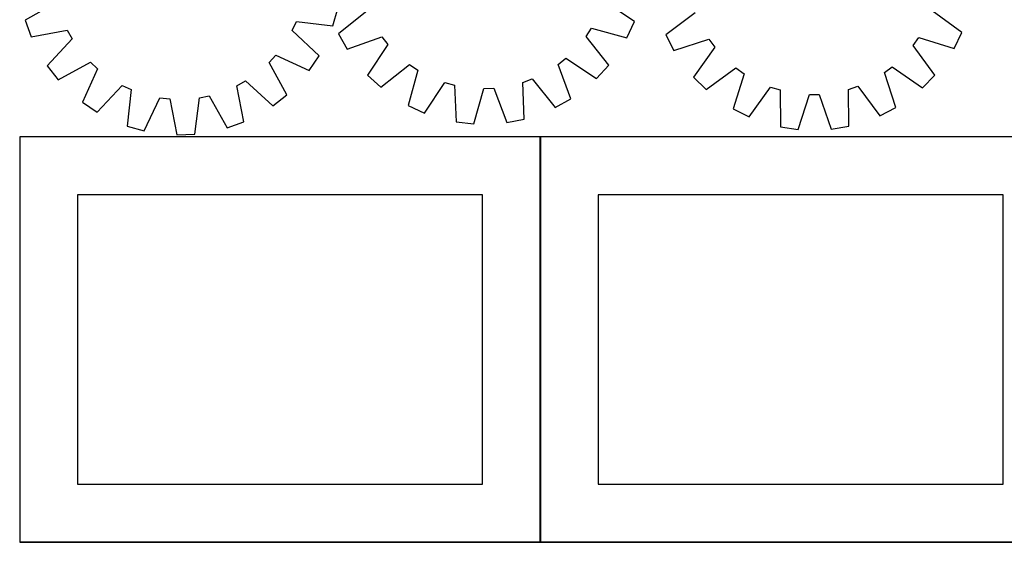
# Model space of a CAD drawing. Header units: millimetres. Extents: x 7 to 1493, y 7 to 2993.
# Tile 3 of 13: x 8 to 859, y 1763 to 2214. Entities that reach past the tile are written whole.
import ezdxf

# ---------------------------------------------------------------- set-up
doc = ezdxf.new("R2010")
doc.units = ezdxf.units.MM
doc.layers.add('COMMON', color=5, linetype='CONTINUOUS', true_color=0x0000ff)
doc.layers.add('CUT', color=7, linetype='CONTINUOUS', true_color=0x000000)

msp = doc.modelspace()

# ---------------------------------------------------------------- linework, layer by layer
at = {"layer": 'COMMON'}
for p, q in [((458.144676, 1762.823825), (458.144676, 2112.823825)), ((457.849575, 1762.723825), (8.044675, 1762.723825)), ((908.049576, 1762.723825), (458.244676, 1762.723825))]:
    msp.add_line(p, q, dxfattribs=at)
at = {"layer": 'CUT'}
for p, q in [((539.469997, 2212.467286), (513.127524, 2230.216902)), ((40.309374, 2229.308603), (12.645374, 2213.698419)), ((278.898084, 2208.906683), (283.108337, 2223.705477)), ((308.397972, 2221.836854), (283.594256, 2201.993708)), ((822.662875, 2203.111896), (796.925375, 2221.727907)), ((12.645374, 2213.698419), (17.937721, 2199.251219)), ((592.030369, 2220.162318), (566.580345, 2201.155186)), ((17.937721, 2199.251219), (49.139154, 2205.204817)), ((49.139154, 2205.204817), (53.31164, 2197.714174)), ((243.73447, 2204.759768), (247.342001, 2212.53827)), ((266.890774, 2183.016716), (243.73447, 2204.759768)), ((247.342001, 2212.53827), (278.898084, 2208.906683)), ((497.666739, 2199.750019), (502.418694, 2206.887126)), ((502.418694, 2206.887126), (533.051395, 2198.484007)), ((533.051395, 2198.484007), (539.469997, 2212.467286)), ((53.31164, 2197.714174), (31.825424, 2174.319361)), ((283.594256, 2201.993708), (291.134207, 2188.581784)), ((291.134207, 2188.581784), (320.977665, 2199.46033)), ((320.977665, 2199.46033), (326.297022, 2192.735465)), ((517.234987, 2174.728859), (497.666739, 2199.750019)), ((566.580345, 2201.155186), (573.670009, 2187.499886)), ((573.670009, 2187.499886), (603.858801, 2197.379744)), ((603.858801, 2197.379744), (608.951529, 2190.481664)), ((780.45974, 2191.792148), (785.446464, 2198.767243)), ((785.446464, 2198.767243), (815.782705, 2189.349853)), ((815.782705, 2189.349853), (822.662875, 2203.111896)), ((326.297022, 2192.735465), (308.839156, 2166.198742)), ((608.951529, 2190.481664), (590.620645, 2164.540318)), ((799.184893, 2166.133944), (780.45974, 2191.792148)), ((223.589456, 2177.165471), (229.424111, 2183.448477)), ((229.424111, 2183.448477), (258.313507, 2170.243266)), ((258.313507, 2170.243266), (266.890774, 2183.016716)), ((473.547874, 2175.551936), (480.272739, 2180.871294)), ((480.272739, 2180.871294), (506.809462, 2163.413428)), ((31.825424, 2174.319361), (41.323176, 2162.214682)), ((41.323176, 2162.214682), (69.157739, 2177.518664)), ((75.440745, 2171.684008), (62.235534, 2142.794613)), ((69.157739, 2177.518664), (75.440745, 2171.684008)), ((238.893438, 2149.330908), (223.589456, 2177.165471)), ((320.154588, 2155.773218), (345.175747, 2175.341465)), ((352.312854, 2170.58951), (343.909736, 2139.95681)), ((345.175747, 2175.341465), (352.312854, 2170.58951)), ((484.42642, 2145.708478), (473.547874, 2175.551936)), ((506.809462, 2163.413428), (517.234987, 2174.728859)), ((601.583036, 2153.744183), (627.241239, 2172.469336)), ((627.241239, 2172.469336), (634.216335, 2167.482612)), ((755.549332, 2168.409709), (762.447411, 2173.502437)), ((762.447411, 2173.502437), (788.388757, 2155.171553)), ((308.839156, 2166.198742), (320.154588, 2155.773218)), ((443.131851, 2159.991331), (451.17135, 2162.972243)), ((451.17135, 2162.972243), (471.014496, 2138.168528)), ((590.620645, 2164.540318), (601.583036, 2153.744183)), ((634.216335, 2167.482612), (624.798945, 2137.146371)), ((765.429189, 2138.220917), (755.549332, 2168.409709)), ((788.388757, 2155.171553), (799.184893, 2166.133944)), ((75.008984, 2134.217345), (96.752036, 2157.37365)), ((96.752036, 2157.37365), (104.530538, 2153.766118)), ((104.530538, 2153.766118), (100.89895, 2122.210036)), ((195.903302, 2157.146886), (203.393945, 2161.319372)), ((201.856901, 2125.945453), (195.903302, 2157.146886)), ((203.393945, 2161.319372), (226.788758, 2139.833156)), ((357.893015, 2133.538207), (375.642631, 2159.88068)), ((375.642631, 2159.88068), (383.898857, 2157.56679)), ((383.898857, 2157.56679), (385.373042, 2125.836654)), ((400.655388, 2124.053271), (409.396004, 2154.591385)), ((409.396004, 2154.591385), (417.963174, 2154.942058)), ((417.963174, 2154.942058), (429.170358, 2125.220454)), ((444.255828, 2128.246861), (443.131851, 2159.991331)), ((638.560988, 2130.266201), (657.176999, 2156.0037)), ((657.176999, 2156.0037), (665.351692, 2153.416467)), ((724.632555, 2153.869429), (732.766758, 2156.581277)), ((724.700008, 2122.105137), (724.632555, 2153.869429)), ((732.766758, 2156.581277), (751.77389, 2131.131253)), ((115.697745, 2117.999783), (129.220924, 2146.74171)), ((129.220924, 2146.74171), (137.733508, 2145.714432)), ((137.733508, 2145.714432), (144.031028, 2114.580593)), ((159.406558, 2115.149483), (163.386122, 2146.663572)), ((163.386122, 2146.663572), (171.799516, 2148.317106)), ((171.799516, 2148.317106), (187.4097, 2120.653106)), ((226.788758, 2139.833156), (238.893438, 2149.330908)), ((471.014496, 2138.168528), (484.42642, 2145.708478)), ((665.351692, 2153.416467), (665.769636, 2121.654854)), ((680.984205, 2119.364129), (690.735759, 2149.594609)), ((690.735759, 2149.594609), (699.309853, 2149.660123)), ((699.309853, 2149.660123), (709.52222, 2119.582186)), ((62.235534, 2142.794613), (75.008984, 2134.217345)), ((343.909736, 2139.95681), (357.893015, 2133.538207)), ((624.798945, 2137.146371), (638.560988, 2130.266201)), ((751.77389, 2131.131253), (765.429189, 2138.220917)), ((429.170358, 2125.220454), (444.255828, 2128.246861)), ((100.89895, 2122.210036), (115.697745, 2117.999783)), ((187.4097, 2120.653106), (201.856901, 2125.945453)), ((385.373042, 2125.836654), (400.655388, 2124.053271)), ((665.769636, 2121.654854), (680.984205, 2119.364129)), ((709.52222, 2119.582186), (724.700008, 2122.105137)), ((458.044675, 2112.823825), (8.044675, 2112.823825)), ((8.044675, 2112.823825), (8.044675, 1762.823825)), ((144.031028, 2114.580593), (159.406558, 2115.149483)), ((458.044675, 1762.823825), (458.044675, 2112.823825)), ((908.244676, 2112.823825), (458.244676, 2112.823825)), ((458.244676, 2112.823825), (458.244676, 1762.823825)), ((408.044675, 2062.823825), (58.044675, 2062.823825)), ((58.044675, 2062.823825), (58.044675, 1812.823825)), ((408.044675, 1812.823825), (408.044675, 2062.823825)), ((858.244676, 2062.823825), (508.244676, 2062.823825)), ((508.244676, 2062.823825), (508.244676, 1812.823825)), ((858.244676, 1812.823825), (858.244676, 2062.823825)), ((58.044675, 1812.823825), (408.044675, 1812.823825)), ((508.244676, 1812.823825), (858.244676, 1812.823825)), ((8.044675, 1762.823825), (458.044675, 1762.823825)), ((458.244676, 1762.823825), (908.244676, 1762.823825))]:
    msp.add_line(p, q, dxfattribs=at)

doc.saveas('drawing.dxf')
